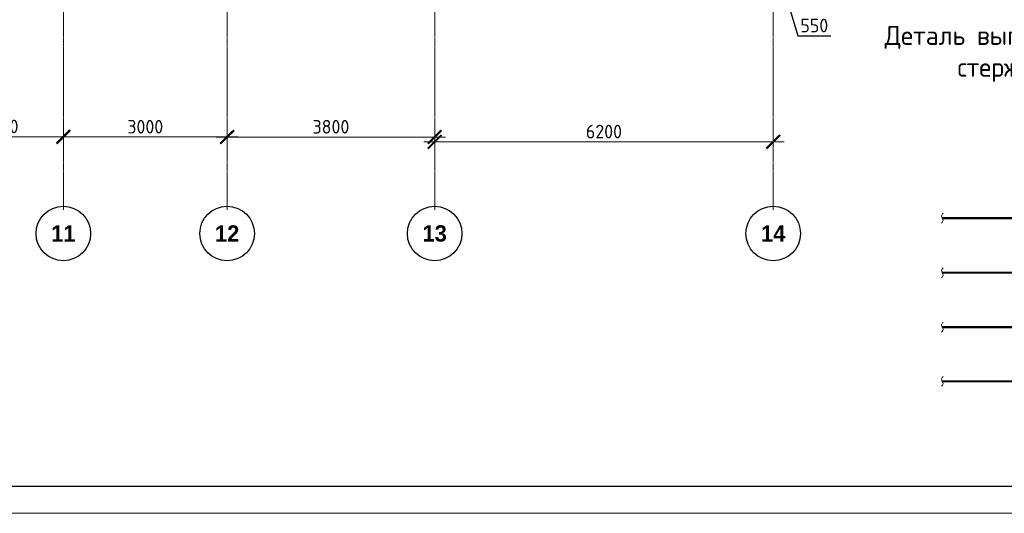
# Model space of a CAD drawing. Header units: millimetres. Extents: x -56135 to 1694203, y -446411 to -23139.
# Tile 192 of 256: x 895151 to 913183, y -140264 to -131212. Entities that reach past the tile are written whole.
import ezdxf

# ---------------------------------------------------------------- set-up
doc = ezdxf.new("R2010")
doc.units = ezdxf.units.MM
doc.linetypes.add('______5', pattern=[1100, 800, -100, 100, -100])
doc.linetypes.add('осевая', pattern=[50.8, 31.75, -6.35, 6.35, -6.35])
for name, color, linetype, lineweight in [('0.20 __', 4, 'Continuous', 20), ('Арматура', 152, 'Continuous', 40), ('Оси', 40, '______5', 18), ('РАЗМЕРЫ', 1, 'Continuous', 9), ('ТОНКИЕ', 7, 'Continuous', 9), ('Узлы', 7, 'Continuous', 0)]:
    doc.layers.add(name, color=color, linetype=linetype, lineweight=lineweight)
doc.layers.add('ТОЛСТЫЕ_ОСНОВНЫЕ', color=6, linetype='Continuous')
doc.styles.add('Century Gothic', font='GOTHIC.TTF')
doc.styles.add('GOST-2.304_Type-B', font='GOST_Common.ttf')
doc.dimstyles.new('СПДС', dxfattribs={"dimscale": 100, "dimtxt": 2.5, "dimasz": 2.5, "dimexe": 1.25, "dimexo": 0, "dimtad": 1, "dimdec": 0, "dimtxsty": 'GOST-2.304_Type-B', "dimblk": 'ARCHTICK', "dimcen": 2.5, "dimdle": 2, "dimadec": 0, "dimazin": 2, "dimtfac": 0.75, "dimtdec": 0, "dimtmove": 1, "dimatfit": 3, "dimfxl": 1, "dimtolj": 1, "dimarcsym": 1})

# ---------------------------------------------------------------- blocks, each defined once
blk = doc.blocks.new('NSY101')
at = {"color": 0, "linetype": 'ByBlock', "lineweight": -2}
blk.add_circle((0, 0), 50, dxfattribs=at)
blk = doc.blocks.new('_ArchTick')
at = {"color": 0, "linetype": 'ByBlock', "const_width": 0.15}
blk.add_lwpolyline([(-0.5, -0.5), (0.5, 0.5)], dxfattribs=at)
blk = doc.blocks.new('*D1012')
at = {"layer": 'DEFPOINTS', "color": 0, "transparency": 16777216}
for p in [(508255, -133554), (505955, -133736), (508255, -133793)]:
    blk.add_point(p, dxfattribs=at)
at = {"layer": 'РАЗМЕРЫ', "color": 0, "lineweight": -2, "transparency": 16777216}
for p, q in [((505955, -133736), (505955, -133429)), ((508255, -133793), (508255, -133429)), ((505755, -133554), (508455, -133554))]:
    blk.add_line(p, q, dxfattribs=at)
at = {"layer": 'РАЗМЕРЫ', "color": 0, "lineweight": -2, "transparency": 16777216, "xscale": 250, "yscale": 250, "zscale": 250, "rotation": 180}
blk.add_blockref('_ArchTick', (505955, -133554), dxfattribs=at)
at = {"layer": 'РАЗМЕРЫ', "color": 0, "lineweight": -2, "transparency": 16777216, "xscale": 250, "yscale": 250, "zscale": 250}
blk.add_blockref('_ArchTick', (508255, -133554), dxfattribs=at)
at = {"layer": 'РАЗМЕРЫ', "color": 0, "transparency": 16777216, "insert": (507105, -133366), "char_height": 250, "attachment_point": 5, "style": 'GOST-2.304_Type-B'}
blk.add_mtext('\\A1;2300', dxfattribs=at)
blk = doc.blocks.new('*D1013')
at = {"layer": 'DEFPOINTS', "color": 0, "transparency": 16777216}
for p in [(511255, -133558), (508255, -133793), (511255, -133811)]:
    blk.add_point(p, dxfattribs=at)
at = {"layer": 'РАЗМЕРЫ', "color": 0, "lineweight": -2, "transparency": 16777216}
for p, q in [((508255, -133793), (508255, -133433)), ((511255, -133811), (511255, -133433)), ((508055, -133558), (511455, -133558))]:
    blk.add_line(p, q, dxfattribs=at)
at = {"layer": 'РАЗМЕРЫ', "color": 0, "lineweight": -2, "transparency": 16777216, "xscale": 250, "yscale": 250, "zscale": 250, "rotation": 180}
blk.add_blockref('_ArchTick', (508255, -133558), dxfattribs=at)
at = {"layer": 'РАЗМЕРЫ', "color": 0, "lineweight": -2, "transparency": 16777216, "xscale": 250, "yscale": 250, "zscale": 250}
blk.add_blockref('_ArchTick', (511255, -133558), dxfattribs=at)
at = {"layer": 'РАЗМЕРЫ', "color": 0, "transparency": 16777216, "insert": (509755, -133371), "char_height": 250, "attachment_point": 5, "style": 'GOST-2.304_Type-B'}
blk.add_mtext('\\A1;3000', dxfattribs=at)
blk = doc.blocks.new('*D1014')
at = {"layer": 'DEFPOINTS', "color": 0, "transparency": 16777216}
for p in [(515055, -133560), (511255, -133811), (515055, -134097)]:
    blk.add_point(p, dxfattribs=at)
at = {"layer": 'РАЗМЕРЫ', "color": 0, "lineweight": -2, "transparency": 16777216}
for p, q in [((511255, -133811), (511255, -133435)), ((515055, -134097), (515055, -133435)), ((511055, -133560), (515255, -133560))]:
    blk.add_line(p, q, dxfattribs=at)
at = {"layer": 'РАЗМЕРЫ', "color": 0, "lineweight": -2, "transparency": 16777216, "xscale": 250, "yscale": 250, "zscale": 250, "rotation": 180}
blk.add_blockref('_ArchTick', (511255, -133560), dxfattribs=at)
at = {"layer": 'РАЗМЕРЫ', "color": 0, "lineweight": -2, "transparency": 16777216, "xscale": 250, "yscale": 250, "zscale": 250}
blk.add_blockref('_ArchTick', (515055, -133560), dxfattribs=at)
at = {"layer": 'РАЗМЕРЫ', "color": 0, "transparency": 16777216, "insert": (513155, -133372), "char_height": 250, "attachment_point": 5, "style": 'GOST-2.304_Type-B'}
blk.add_mtext('\\A1;3800', dxfattribs=at)
blk = doc.blocks.new('*D2136')
at = {"layer": 'DEFPOINTS', "color": 0, "transparency": 16777216}
for p in [(521255, -133647), (521255, -133875), (515055, -134097)]:
    blk.add_point(p, dxfattribs=at)
at = {"layer": 'РАЗМЕРЫ', "color": 0, "lineweight": -2, "transparency": 16777216}
for p, q in [((515055, -134097), (515055, -133522)), ((521255, -133875), (521255, -133522)), ((514855, -133647), (521455, -133647))]:
    blk.add_line(p, q, dxfattribs=at)
at = {"layer": 'РАЗМЕРЫ', "color": 0, "lineweight": -2, "transparency": 16777216, "xscale": 250, "yscale": 250, "zscale": 250, "rotation": 180}
blk.add_blockref('_ArchTick', (515055, -133647), dxfattribs=at)
at = {"layer": 'РАЗМЕРЫ', "color": 0, "lineweight": -2, "transparency": 16777216, "xscale": 250, "yscale": 250, "zscale": 250}
blk.add_blockref('_ArchTick', (521255, -133647), dxfattribs=at)
at = {"layer": 'РАЗМЕРЫ', "color": 0, "transparency": 16777216, "insert": (518155, -133460), "char_height": 250, "attachment_point": 5, "style": 'GOST-2.304_Type-B'}
blk.add_mtext('\\A1;6200', dxfattribs=at)
blk = doc.blocks.new('*D174')
at = {"layer": 'DEFPOINTS', "color": 0, "transparency": 16777216}
for p in [(908951, -130129), (909501, -130129), (908951, -130913)]:
    blk.add_point(p, dxfattribs=at)
at = {"layer": 'РАЗМЕРЫ', "color": 0, "lineweight": -2, "transparency": 16777216}
for p, q in [((908951, -130129), (908951, -131038)), ((909501, -130129), (909501, -131038)), ((909701, -130913), (908751, -130913)), ((909226, -130913), (909404, -131507)), ((909404, -131507), (910004, -131507))]:
    blk.add_line(p, q, dxfattribs=at)
at = {"layer": 'РАЗМЕРЫ', "color": 0, "lineweight": -2, "transparency": 16777216, "xscale": 250, "yscale": 250, "zscale": 250, "rotation": 180}
blk.add_blockref('_ArchTick', (908951, -130913), dxfattribs=at)
at = {"layer": 'РАЗМЕРЫ', "color": 0, "lineweight": -2, "transparency": 16777216, "xscale": 250, "yscale": 250, "zscale": 250}
blk.add_blockref('_ArchTick', (909501, -130913), dxfattribs=at)
at = {"layer": 'РАЗМЕРЫ', "color": 0, "transparency": 16777216, "insert": (909704, -131319), "char_height": 250, "attachment_point": 5, "style": 'GOST-2.304_Type-B'}
blk.add_mtext('\\A1;550', dxfattribs=at)
blk = doc.blocks.new('*U43')
at = {"layer": 'ТОЛСТЫЕ_ОСНОВНЫЕ', "color": 6}
blk.add_lwpolyline([(20, 5), (886, 5), (886, 415), (20, 415)], close=True, dxfattribs=at)
at = {"layer": 'ТОНКИЕ'}
blk.add_lwpolyline([(0, 0), (891, 0), (891, 420), (0, 420)], close=True, dxfattribs=at)
blk = doc.blocks.new('оси 2.2-2.3')
at = {"layer": 'Оси', "color": 16, "linetype": 'осевая', "lineweight": 0, "transparency": 33554687}
for p, q in [((508254.9, -104267.9), (508254.9, -134893.5)), ((511254.9, -104267.9), (511254.9, -134893.5)), ((515054.9, -104267.9), (515054.9, -134893.5)), ((521254.5, -104267.9), (521254.9, -134893.5))]:
    blk.add_line(p, q, dxfattribs=at)
at = {"layer": 'Оси', "color": 16, "linetype": 'Continuous', "lineweight": 25, "transparency": 33554687, "xscale": 9.999999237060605, "yscale": 9.999999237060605, "zscale": 9.999999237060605}
for p in [(508254.4, -135329.4), (511254.4, -135329.4), (515054.4, -135329.4), (521254.4, -135329.4)]:
    blk.add_blockref('NSY101', p, dxfattribs=at)
at = {"layer": 'Оси', "color": 16, "linetype": 'Continuous', "lineweight": 25, "transparency": 33554687, "char_height": 300, "width": 620, "attachment_point": 5, "style": 'Century Gothic'}
for s, insert in [('\\A1;{\\fCentury Gothic|i0|b1;\\H300.000000;\\W1.000000;\\C16;11}\\P', (508254.4, -135329.4)), ('\\A1;{\\fCentury Gothic|i0|b1;\\H300.000000;\\W1.000000;\\C16;12}\\P', (511254.4, -135329.4)), ('\\A1;{\\fCentury Gothic|i0|b1;\\H300.000000;\\W1.000000;\\C16;13}\\P', (515054.4, -135329.4)), ('\\A1;{\\fCentury Gothic|i0|b1;\\H300.000000;\\W1.000000;\\C16;14}\\P', (521254.4, -135329.4))]:
    blk.add_mtext(s, dxfattribs=dict(at, insert=insert))
at = {"layer": 'РАЗМЕРЫ', "color": 1}
for base, p1, p2, picture, middle in [((508254.9, -133553.8), (505954.9, -133736.2), (508254.9, -133793.3), '*D1012', (507104.9, -133366.3)), ((511254.9, -133558.4), (508254.9, -133793.3), (511254.9, -133811.5), '*D1013', (509754.9, -133370.9)), ((515054.9, -133559.9), (511254.9, -133811.5), (515054.9, -134096.6), '*D1014', (513154.9, -133372.4)), ((521254.9, -133647.3), (515054.9, -134096.6), (521254.9, -133875.5), '*D2136', (518154.9, -133459.8))]:
    dim = blk.add_linear_dim(base=base, p1=p1, p2=p2, dimstyle='СПДС', dxfattribs=at)
    dim.commit()
    dim.dimension.update_dxf_attribs({"geometry": picture, "text_midpoint": middle})

msp = doc.modelspace()

# ---------------------------------------------------------------- linework, layer by layer
at = {"layer": '0.20 __', "color": 2}
for points in [[(912062, -134761.8), (912034.5, -134806.8), (912062, -134896.8), (912034.5, -134941.8)], [(912062, -135761.8), (912034.5, -135806.8), (912062, -135896.8), (912034.5, -135941.8)], [(912062, -136761.8), (912034.5, -136806.8), (912062, -136896.8), (912034.5, -136941.8)], [(912062, -137753.4), (912034.5, -137798.4), (912062, -137888.4), (912034.5, -137933.4)]]:
    msp.add_spline(points, degree=3, dxfattribs=at)
at = {"layer": 'Арматура', "const_width": 40}
for points in [[(912048.3, -134851.8), (918497.7, -134851.8)], [(912048.3, -135851.8), (915497.7, -135851.8)], [(912048.3, -136851.8), (918497.7, -136851.8)], [(912048.3, -137843.4), (915497.7, -137843.4)]]:
    msp.add_lwpolyline(points, dxfattribs=at)

# ---------------------------------------------------------------- block references
at = {"xscale": 100, "yscale": 100, "zscale": 100}
msp.add_blockref('*U43', (850976.4, -140263.7), dxfattribs=at)
at = {"layer": 'РАЗМЕРЫ', "color": 1}
msp.add_blockref('оси 2.2-2.3', (387696.3, 196.2), dxfattribs=at)

# ---------------------------------------------------------------- texts
at = {"layer": 'Узлы', "color": 80, "linetype": 'Continuous', "lineweight": 0, "insert": (915417.7, -131839), "char_height": 350, "width": 10464.96, "attachment_point": 5, "style": 'GOST-2.304_Type-B'}
msp.add_mtext('\\pxi0.391,qc;Деталь выполнения стыковки арматурных стержней внахлестку для %%C16', dxfattribs=at)

# ---------------------------------------------------------------- dimensions: what is measured, and where the dimension line sits
at = {"layer": 'РАЗМЕРЫ', "color": 1}
dim = msp.add_linear_dim(base=(908951.2, -130913), p1=(909501, -130129.2), p2=(908951.2, -130129.2), dimstyle='СПДС', dxfattribs=at)
dim.commit()
dim.dimension.update_dxf_attribs({"geometry": '*D174', "text_midpoint": (909466.7, -131319.2)})

doc.saveas('drawing.dxf')
